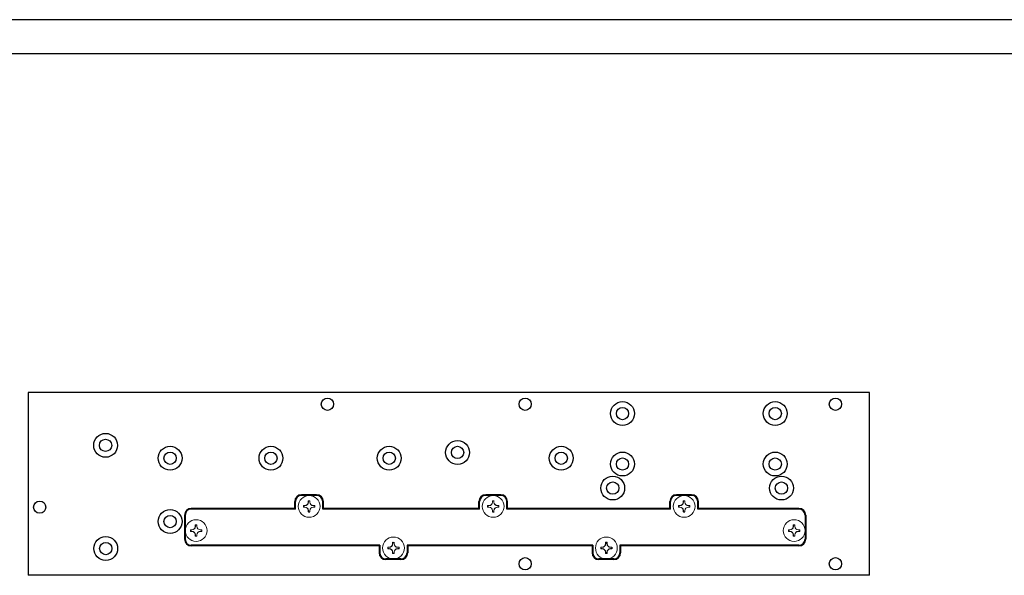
# Model space of a CAD drawing. Header units: millimetres. Extents: x 22 to 1001, y 11 to 310.
# Tile 7 of 16: x 163 to 307, y 228 to 310. Entities that reach past the tile are written whole.
import ezdxf

# ---------------------------------------------------------------- set-up
doc = ezdxf.new("R2010")
doc.units = ezdxf.units.MM
doc.layers.add('图框周边', color=6, linetype='Continuous')
doc.layers.add('图框线', color=7, linetype='Continuous', lineweight=30)

# ---------------------------------------------------------------- blocks, each defined once
blk = doc.blocks.new('68u549ch')
at = {"linetype": 'Continuous', "lineweight": 15}
for p, q in [((2338.84, 1487.77), (2339.02, 1487.77)), ((2338.84, 1487.58), (2339.02, 1487.57)), ((2339.55, 1488.48), (2339.55, 1488.3)), ((2339.74, 1488.48), (2339.74, 1488.3)), ((2340.46, 1487.77), (2340.27, 1487.77)), ((2340.46, 1487.58), (2340.27, 1487.57)), ((2339.55, 1486.86), (2339.55, 1487.04)), ((2339.74, 1486.86), (2339.74, 1487.04))]:
    blk.add_line(p, q, dxfattribs=at)
at = {"linetype": 'Continuous', "lineweight": 15, "flags": 128}
for points in [[(2338.82, 1487.79), (2338.84, 1487.79), (2338.87, 1487.79), (2338.89, 1487.79), (2338.92, 1487.79), (2338.94, 1487.79), (2338.97, 1487.79), (2338.99, 1487.79), (2339.02, 1487.79)], [(2338.82, 1487.56), (2338.84, 1487.56), (2338.87, 1487.56), (2338.89, 1487.56), (2338.92, 1487.56), (2338.94, 1487.56), (2338.97, 1487.56), (2338.99, 1487.55), (2339.02, 1487.55)], [(2339.53, 1488.5), (2339.53, 1488.47), (2339.53, 1488.45), (2339.53, 1488.43), (2339.53, 1488.4), (2339.53, 1488.38), (2339.53, 1488.35), (2339.53, 1488.33), (2339.53, 1488.3)], [(2339.76, 1488.5), (2339.76, 1488.47), (2339.76, 1488.45), (2339.76, 1488.43), (2339.76, 1488.4), (2339.76, 1488.38), (2339.76, 1488.35), (2339.76, 1488.33), (2339.76, 1488.3)], [(2340.47, 1487.79), (2340.45, 1487.79), (2340.42, 1487.79), (2340.4, 1487.79), (2340.37, 1487.79), (2340.35, 1487.79), (2340.32, 1487.79), (2340.3, 1487.79), (2340.27, 1487.79)], [(2340.47, 1487.56), (2340.45, 1487.56), (2340.42, 1487.56), (2340.4, 1487.56), (2340.37, 1487.56), (2340.35, 1487.56), (2340.32, 1487.56), (2340.3, 1487.55), (2340.27, 1487.55)], [(2339.53, 1486.85), (2339.53, 1486.87), (2339.53, 1486.89), (2339.53, 1486.92), (2339.53, 1486.94), (2339.53, 1486.97), (2339.53, 1486.99), (2339.53, 1487.02), (2339.53, 1487.04)], [(2339.76, 1486.85), (2339.76, 1486.87), (2339.76, 1486.89), (2339.76, 1486.92), (2339.76, 1486.94), (2339.76, 1486.97), (2339.76, 1486.99), (2339.76, 1487.02), (2339.76, 1487.04)]]:
    blk.add_lwpolyline(points, dxfattribs=at)
at = {"linetype": 'Continuous', "lineweight": 15}
blk.add_circle((2339.65, 1487.67), 1.6, dxfattribs=at)
for centre, radius, start, end in [((2339.65, 1487.67), 0.835, 172.109, 187.891), ((2339.65, 1487.67), 0.817, 173.1839, 186.8161), ((2339.02, 1488.3), 0.533, 270.2329, 0), ((2339.02, 1487.04), 0.533, 0, 89.7671), ((2339.65, 1487.67), 0.835, 82.1127, 97.8873), ((2339.65, 1487.67), 0.817, 83.1922, 96.8078), ((2340.28, 1488.3), 0.533, 180, 269.7671), ((2340.28, 1487.04), 0.533, 90.2329, 180), ((2339.65, 1487.67), 0.817, 353.1839, 6.8161), ((2339.65, 1487.67), 0.835, 352.109, 7.891), ((2339.65, 1487.67), 0.835, 262.1127, 277.8873), ((2339.65, 1487.67), 0.817, 263.1922, 276.8078)]:
    blk.add_arc(centre, radius, start, end, dxfattribs=at)
for points in [[(2338.84, 1487.77), (2338.83, 1487.77), (2338.82, 1487.78), (2338.82, 1487.79)], [(2338.84, 1487.58), (2338.83, 1487.57), (2338.82, 1487.56), (2338.82, 1487.56)], [(2339.55, 1488.48), (2339.54, 1488.49), (2339.54, 1488.49), (2339.53, 1488.5)], [(2339.74, 1488.48), (2339.75, 1488.49), (2339.75, 1488.49), (2339.76, 1488.5)], [(2340.46, 1487.77), (2340.46, 1487.77), (2340.47, 1487.78), (2340.47, 1487.79)], [(2340.46, 1487.58), (2340.46, 1487.57), (2340.47, 1487.56), (2340.47, 1487.56)], [(2339.55, 1486.86), (2339.54, 1486.86), (2339.54, 1486.85), (2339.53, 1486.85)], [(2339.74, 1486.86), (2339.75, 1486.86), (2339.75, 1486.85), (2339.76, 1486.85)]]:
    blk.add_open_spline(points, degree=3, dxfattribs=at)
for points in [[(2339.53, 1488.3), (2339.53, 1488.17), (2339.47, 1488.04), (2339.28, 1487.85), (2339.15, 1487.79), (2339.02, 1487.79)], [(2339.53, 1487.04), (2339.53, 1487.17), (2339.47, 1487.31), (2339.28, 1487.5), (2339.15, 1487.55), (2339.02, 1487.55)], [(2339.76, 1488.3), (2339.76, 1488.17), (2339.82, 1488.04), (2340.01, 1487.85), (2340.14, 1487.79), (2340.27, 1487.79)], [(2340.27, 1487.55), (2340.14, 1487.55), (2340.01, 1487.5), (2339.82, 1487.31), (2339.76, 1487.17), (2339.76, 1487.04)]]:
    blk.add_open_spline(points, degree=3, knots=[0, 0, 0, 0, 0.5, 0.5, 1, 1, 1, 1], dxfattribs=at)

msp = doc.modelspace()

# ---------------------------------------------------------------- linework, layer by layer
for p, q in [((287.665, 255.287), (164.265, 255.287)), ((164.265, 255.287), (164.265, 228.487)), ((287.665, 228.487), (287.665, 255.287)), ((206.579, 240.3), (204.379, 240.3)), ((206.579, 240.2), (204.379, 240.2)), ((233.579, 240.3), (231.379, 240.3)), ((233.579, 240.2), (231.379, 240.2)), ((261.579, 240.301), (259.379, 240.301)), ((261.579, 240.3), (259.379, 240.3)), ((261.579, 240.2), (259.379, 240.2)), ((203.379, 238.301), (188.206, 238.301)), ((203.379, 238.3), (203.379, 239.3)), ((203.479, 238.201), (203.479, 239.3)), ((207.479, 238.201), (207.479, 239.3)), ((207.579, 238.3), (207.579, 239.3)), ((230.379, 238.301), (207.579, 238.301)), ((230.379, 238.3), (230.379, 239.3)), ((230.479, 238.201), (230.479, 239.3)), ((234.479, 238.201), (234.479, 239.3)), ((234.579, 238.3), (234.579, 239.3)), ((258.379, 238.301), (234.579, 238.301)), ((258.379, 238.301), (258.379, 239.301)), ((258.379, 238.3), (258.379, 239.3)), ((258.479, 238.201), (258.479, 239.3)), ((262.479, 238.201), (262.479, 239.3)), ((262.579, 238.301), (262.579, 239.301)), ((262.579, 238.3), (262.579, 239.3)), ((277.307, 238.301), (262.579, 238.301)), ((187.206, 237.301), (187.206, 233.801)), ((187.306, 237.301), (187.306, 233.801)), ((203.479, 238.201), (188.206, 238.201)), ((230.479, 238.201), (207.479, 238.201)), ((258.479, 238.201), (234.479, 238.201)), ((277.307, 238.201), (262.479, 238.201)), ((278.207, 237.301), (278.207, 233.801)), ((278.307, 237.301), (278.307, 233.801)), ((215.844, 232.901), (188.206, 232.901)), ((215.744, 232.801), (188.206, 232.801)), ((215.744, 232.801), (215.744, 231.801)), ((215.844, 232.901), (215.844, 231.801)), ((219.844, 232.901), (219.844, 231.801)), ((247.072, 232.901), (219.844, 232.901)), ((219.944, 232.801), (219.944, 231.801)), ((246.972, 232.801), (219.944, 232.801)), ((246.972, 232.801), (246.972, 231.801)), ((247.072, 232.901), (247.072, 231.801)), ((251.072, 232.901), (251.072, 231.801)), ((277.307, 232.901), (251.072, 232.901)), ((251.172, 232.801), (251.172, 231.801)), ((277.307, 232.801), (251.172, 232.801)), ((218.944, 230.901), (216.744, 230.901)), ((218.944, 230.801), (216.744, 230.801)), ((250.172, 230.901), (247.972, 230.901)), ((250.172, 230.801), (247.972, 230.801)), ((287.665, 228.487), (164.265, 228.487))]:
    msp.add_line(p, q)
for centre in [(208.165, 253.587), (237.165, 253.587), (282.665, 253.587), (165.965, 238.485), (237.165, 230.187), (282.665, 230.187)]:
    msp.add_circle(centre, 0.9)
at = {"color": 7, "linetype": 'Continuous', "lineweight": 25}
for centre, radius in [((251.442, 252.214), 1.75), ((251.442, 252.214), 0.9), ((273.842, 252.214), 1.75), ((273.842, 252.214), 0.9), ((175.635, 247.554), 1.75), ((175.635, 247.554), 0.9), ((185.09, 245.661), 1.75), ((199.887, 245.661), 1.75), ((217.235, 245.661), 1.75), ((227.257, 246.509), 1.75), ((227.257, 246.509), 0.9), ((242.456, 245.661), 1.75), ((185.09, 245.661), 0.9), ((199.887, 245.661), 0.9), ((217.235, 245.661), 0.9), ((242.456, 245.661), 0.9), ((251.442, 244.814), 1.75), ((251.442, 244.814), 0.9), ((273.842, 244.814), 1.75), ((273.842, 244.814), 0.9), ((250.003, 241.291), 1.75), ((274.752, 241.291), 1.75), ((250.003, 241.291), 0.9), ((274.752, 241.291), 0.9), ((185.09, 236.374), 1.75), ((185.09, 236.374), 0.9), ((175.653, 232.414), 1.75), ((175.653, 232.414), 0.9)]:
    msp.add_circle(centre, radius, dxfattribs=at)
for centre, radius, start, end in [((204.379, 239.3), 1, 90, 180), ((204.379, 239.3), 0.9, 90, 180), ((206.579, 239.3), 1, 0, 90), ((206.579, 239.3), 0.9, 0, 90), ((231.379, 239.3), 1, 90, 180), ((231.379, 239.3), 0.9, 90, 180), ((233.579, 239.3), 1, 0, 90), ((233.579, 239.3), 0.9, 0, 90), ((259.379, 239.301), 1, 90, 180), ((259.379, 239.3), 1, 90, 180), ((259.379, 239.3), 0.9, 90, 180), ((261.579, 239.301), 1, 0, 90), ((261.579, 239.3), 1, 0, 90), ((261.579, 239.3), 0.9, 0, 90), ((188.206, 237.301), 1, 90, 180), ((277.307, 237.301), 1, 0, 90), ((188.206, 237.301), 0.9, 90, 180), ((277.307, 237.301), 0.9, 0, 90), ((188.206, 233.801), 1, 180, 270), ((188.206, 233.801), 0.9, 180, 270), ((277.307, 233.801), 1, 270, 0), ((277.307, 233.801), 0.9, 270, 0), ((216.744, 231.801), 1, 180, 270), ((216.744, 231.801), 0.9, 180, 270), ((218.944, 231.801), 1, 270, 0), ((218.944, 231.801), 0.9, 270, 0), ((247.972, 231.801), 1, 180, 270), ((247.972, 231.801), 0.9, 180, 270), ((250.172, 231.801), 1, 270, 0), ((250.172, 231.801), 0.9, 270, 0)]:
    msp.add_arc(centre, radius, start, end)
at = {"layer": '图框周边', "color": 3}
msp.add_line((441.805, 309.993), (21.805, 309.993), dxfattribs=at)
at = {"layer": '图框线'}
msp.add_line((436.805, 304.993), (46.805, 304.993), dxfattribs=at)

# ---------------------------------------------------------------- block references
for p in [(-2134.167, -1249.072), (-2107.167, -1249.072), (-2079.167, -1249.072), (-2150.739, -1252.622), (-2063.038, -1252.622), (-2121.801, -1255.172), (-2090.575, -1255.171)]:
    msp.add_blockref('68u549ch', p)

doc.saveas('drawing.dxf')
